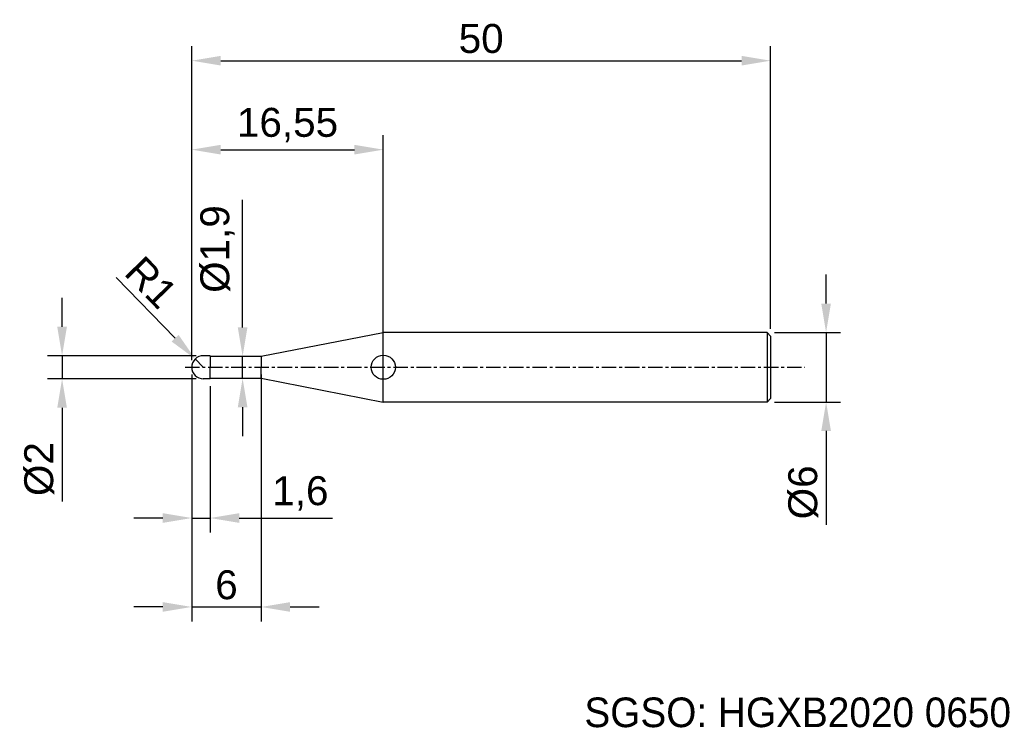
# Model space of a CAD drawing. Header units: millimetres. Extents: x 7860.7 to 7945.7, y 6080.9 to 6142.
import ezdxf
from ezdxf.enums import TextEntityAlignment as Align

# ---------------------------------------------------------------- set-up
doc = ezdxf.new("R2010")
doc.units = ezdxf.units.MM
doc.linetypes.add('CENTER', pattern=[2, 1.25, -0.25, 0.25, -0.25])
for name, color, linetype, lineweight in [('SK1', 4, 'Continuous', 25), ('SK4', 2, 'Continuous', 25), ('SK6', 5, 'Continuous', 25)]:
    doc.layers.add(name, color=color, linetype=linetype, lineweight=lineweight)
doc.styles.add('MS PGothic', font='txt')
doc.styles.get("Standard").update_dxf_attribs({"font": 'arial.ttf'})
doc.dimstyles.new('ISO-25', dxfattribs={"dimtxt": 2.5, "dimasz": 2.5, "dimexe": 1.25, "dimexo": 0.625, "dimtad": 1, "dimtxsty": 'Standard', "dimcen": 2.5, "dimadec": 0, "dimazin": 0, "dimtfac": 1, "dimtmove": 0, "dimatfit": 3, "dimfxl": 1, "dimarcsym": 0})

# ---------------------------------------------------------------- blocks, each defined once
blk = doc.blocks.new('*D86')
at = {"color": 0, "linetype": 'ByBlock', "lineweight": -2, "transparency": 16777216}
for p, q in [((7930.331, 6117.481), (7930.331, 6119.981)), ((7925.863, 6114.981), (7931.581, 6114.981)), ((7930.331, 6114.981), (7930.331, 6108.981)), ((7925.863, 6108.981), (7931.581, 6108.981)), ((7930.331, 6106.481), (7930.331, 6098.374))]:
    blk.add_line(p, q, dxfattribs=at)
at = {"color": 0, "linetype": 'ByBlock', "transparency": 16777216}
for points in [[(7929.914, 6117.481), (7930.747, 6117.481), (7930.331, 6114.981)], [(7929.914, 6106.481), (7930.747, 6106.481), (7930.331, 6108.981)]]:
    blk.add_solid(points, dxfattribs=at)
at = {"layer": 'Defpoints', "color": 0, "linetype": 'ByBlock', "transparency": 16777216}
for p in [(7925.238, 6114.981), (7925.238, 6108.981), (7930.331, 6108.981)]:
    blk.add_point(p, dxfattribs=at)
at = {"color": 0, "linetype": 'ByBlock', "transparency": 16777216, "insert": (7928.359, 6101.177), "char_height": 2.5, "attachment_point": 5, "rotation": 90}
blk.add_mtext('{\\fArial|b0|i0|c134|p34;%%C}6', dxfattribs=at)
blk = doc.blocks.new('*D87')
at = {"color": 0, "linetype": 'ByBlock', "lineweight": -2, "transparency": 16777216}
for p, q in [((7875.538, 6112.606), (7875.538, 6139.713)), ((7925.538, 6115.306), (7925.538, 6139.713)), ((7878.038, 6138.463), (7923.038, 6138.463))]:
    blk.add_line(p, q, dxfattribs=at)
at = {"color": 0, "linetype": 'ByBlock', "transparency": 16777216}
for points in [[(7878.038, 6138.879), (7878.038, 6138.046), (7875.538, 6138.463)], [(7923.038, 6138.879), (7923.038, 6138.046), (7925.538, 6138.463)]]:
    blk.add_solid(points, dxfattribs=at)
at = {"layer": 'Defpoints', "color": 0, "linetype": 'ByBlock', "transparency": 16777216}
for p in [(7925.538, 6138.463), (7925.538, 6114.681), (7875.538, 6111.981)]:
    blk.add_point(p, dxfattribs=at)
at = {"color": 0, "linetype": 'ByBlock', "transparency": 16777216, "insert": (7900.538, 6140.364), "char_height": 2.5, "attachment_point": 5}
blk.add_mtext('50', dxfattribs=at)
blk = doc.blocks.new('*D84')
at = {"color": 0, "linetype": 'ByBlock', "lineweight": -2, "transparency": 16777216}
for p, q in [((7875.538, 6112.606), (7875.538, 6132.027)), ((7892.085, 6114.818), (7892.085, 6132.027)), ((7878.038, 6130.777), (7889.585, 6130.777))]:
    blk.add_line(p, q, dxfattribs=at)
at = {"color": 0, "linetype": 'ByBlock', "transparency": 16777216}
for points in [[(7878.038, 6131.194), (7878.038, 6130.361), (7875.538, 6130.777)], [(7889.585, 6131.194), (7889.585, 6130.361), (7892.085, 6130.777)]]:
    blk.add_solid(points, dxfattribs=at)
at = {"layer": 'Defpoints', "color": 0, "linetype": 'ByBlock', "transparency": 16777216}
for p in [(7892.085, 6130.777), (7892.085, 6114.193), (7875.538, 6111.981)]:
    blk.add_point(p, dxfattribs=at)
at = {"color": 0, "linetype": 'ByBlock', "transparency": 16777216, "insert": (7883.811, 6132.905), "char_height": 2.5, "attachment_point": 5}
blk.add_mtext('16,55', dxfattribs=at)
blk = doc.blocks.new('*D88')
at = {"color": 0, "linetype": 'ByBlock', "lineweight": -2, "transparency": 16777216}
for p, q in [((7869.019, 6119.732), (7874.101, 6114.493)), ((7876.538, 6111.981), (7875.842, 6112.699))]:
    blk.add_line(p, q, dxfattribs=at)
at = {"color": 0, "linetype": 'ByBlock', "transparency": 16777216}
blk.add_solid([(7874.4, 6114.783), (7873.802, 6114.203), (7875.842, 6112.699)], dxfattribs=at)
at = {"layer": 'Defpoints', "color": 0, "linetype": 'ByBlock', "transparency": 16777216}
for p in [(7875.842, 6112.699), (7876.538, 6111.981)]:
    blk.add_point(p, dxfattribs=at)
at = {"color": 0, "linetype": 'ByBlock', "transparency": 16777216, "insert": (7872.039, 6119.319), "char_height": 2.5, "attachment_point": 5, "rotation": 314.12969}
blk.add_mtext('R1', dxfattribs=at)
blk = doc.blocks.new('*D89')
at = {"color": 0, "linetype": 'ByBlock', "lineweight": -2, "transparency": 16777216}
for p, q in [((7864.339, 6115.481), (7864.339, 6117.981)), ((7875.913, 6112.981), (7863.089, 6112.981)), ((7864.339, 6112.981), (7864.339, 6110.981)), ((7875.913, 6110.981), (7863.089, 6110.981)), ((7864.339, 6108.481), (7864.339, 6100.398))]:
    blk.add_line(p, q, dxfattribs=at)
at = {"color": 0, "linetype": 'ByBlock', "transparency": 16777216}
for points in [[(7863.923, 6115.481), (7864.756, 6115.481), (7864.339, 6112.981)], [(7863.923, 6108.481), (7864.756, 6108.481), (7864.339, 6110.981)]]:
    blk.add_solid(points, dxfattribs=at)
at = {"layer": 'Defpoints', "color": 0, "linetype": 'ByBlock', "transparency": 16777216}
for p in [(7864.339, 6112.981), (7876.538, 6112.981), (7876.538, 6110.981)]:
    blk.add_point(p, dxfattribs=at)
at = {"color": 0, "linetype": 'ByBlock', "transparency": 16777216, "insert": (7862.368, 6103.189), "char_height": 2.5, "attachment_point": 5, "rotation": 90}
blk.add_mtext('%%C2', dxfattribs=at)
blk = doc.blocks.new('*D90')
at = {"color": 0, "linetype": 'ByBlock', "lineweight": -2, "transparency": 16777216}
for p, q in [((7875.538, 6111.356), (7875.538, 6090.028)), ((7881.538, 6111.356), (7881.538, 6090.028)), ((7873.038, 6091.278), (7870.538, 6091.278)), ((7875.538, 6091.278), (7881.538, 6091.278)), ((7884.038, 6091.278), (7886.538, 6091.278))]:
    blk.add_line(p, q, dxfattribs=at)
at = {"color": 0, "linetype": 'ByBlock', "transparency": 16777216}
for points in [[(7873.038, 6091.695), (7873.038, 6090.861), (7875.538, 6091.278)], [(7884.038, 6091.695), (7884.038, 6090.861), (7881.538, 6091.278)]]:
    blk.add_solid(points, dxfattribs=at)
at = {"layer": 'Defpoints', "color": 0, "linetype": 'ByBlock', "transparency": 16777216}
for p in [(7875.538, 6111.981), (7881.538, 6111.981), (7881.538, 6091.278)]:
    blk.add_point(p, dxfattribs=at)
at = {"color": 0, "linetype": 'ByBlock', "transparency": 16777216, "insert": (7878.538, 6093.179), "char_height": 2.5, "attachment_point": 5}
blk.add_mtext('6', dxfattribs=at)
blk = doc.blocks.new('*D85')
at = {"color": 0, "linetype": 'ByBlock', "lineweight": -2, "transparency": 16777216}
for p, q in [((7879.932, 6115.431), (7879.932, 6126.458)), ((7879.257, 6112.931), (7881.182, 6112.931)), ((7879.932, 6111.031), (7879.932, 6112.931)), ((7878.959, 6111.031), (7881.182, 6111.031)), ((7879.932, 6108.531), (7879.932, 6106.031))]:
    blk.add_line(p, q, dxfattribs=at)
at = {"color": 0, "linetype": 'ByBlock', "transparency": 16777216}
for points in [[(7879.515, 6115.431), (7880.348, 6115.431), (7879.932, 6112.931)], [(7879.515, 6108.531), (7880.348, 6108.531), (7879.932, 6111.031)]]:
    blk.add_solid(points, dxfattribs=at)
at = {"layer": 'Defpoints', "color": 0, "linetype": 'ByBlock', "transparency": 16777216}
for p in [(7878.632, 6112.931), (7879.932, 6112.931), (7878.334, 6111.031)]:
    blk.add_point(p, dxfattribs=at)
at = {"color": 0, "linetype": 'ByBlock', "transparency": 16777216, "insert": (7877.763, 6122.194), "char_height": 2.5, "attachment_point": 5, "rotation": 90}
blk.add_mtext('%%C1,9', dxfattribs=at)
blk = doc.blocks.new('*D91')
at = {"color": 0, "linetype": 'ByBlock', "lineweight": -2, "transparency": 16777216}
for p, q in [((7875.538, 6110.356), (7875.538, 6097.709)), ((7877.138, 6110.356), (7877.138, 6097.709)), ((7873.038, 6098.959), (7870.538, 6098.959)), ((7875.538, 6098.959), (7877.138, 6098.959)), ((7879.638, 6098.959), (7887.703, 6098.959))]:
    blk.add_line(p, q, dxfattribs=at)
at = {"color": 0, "linetype": 'ByBlock', "transparency": 16777216}
for points in [[(7873.038, 6099.376), (7873.038, 6098.543), (7875.538, 6098.959)], [(7879.638, 6099.376), (7879.638, 6098.543), (7877.138, 6098.959)]]:
    blk.add_solid(points, dxfattribs=at)
at = {"layer": 'Defpoints', "color": 0, "linetype": 'ByBlock', "transparency": 16777216}
for p in [(7875.538, 6110.981), (7877.138, 6110.981), (7875.538, 6098.959)]:
    blk.add_point(p, dxfattribs=at)
at = {"color": 0, "linetype": 'ByBlock', "transparency": 16777216, "insert": (7884.921, 6101.087), "char_height": 2.5, "attachment_point": 5}
blk.add_mtext('1,6', dxfattribs=at)

msp = doc.modelspace()

# ---------------------------------------------------------------- linework, layer by layer
at = {"color": 4, "linetype": 'ByBlock'}
for p, q in [((7881.538, 6112.931), (7892.085, 6114.981)), ((7892.085, 6108.981), (7892.085, 6114.981)), ((7877.138, 6112.981), (7876.538, 6112.981)), ((7877.138, 6112.981), (7877.138, 6111.981)), ((7877.138, 6112.931), (7881.538, 6112.931)), ((7881.538, 6112.931), (7881.538, 6111.981)), ((7877.138, 6110.981), (7877.138, 6111.981)), ((7881.538, 6111.031), (7881.538, 6111.981)), ((7877.138, 6110.981), (7876.538, 6110.981)), ((7877.138, 6111.031), (7881.538, 6111.031)), ((7881.538, 6111.031), (7892.085, 6108.981))]:
    msp.add_line(p, q, dxfattribs=at)
msp.add_circle((7892.085, 6111.981), 1.04, dxfattribs=at)
at = {"layer": 'SK1', "linetype": 'Continuous'}
for p, q in [((7925.238, 6114.981), (7892.085, 6114.981)), ((7925.238, 6114.981), (7925.538, 6114.681)), ((7925.238, 6114.981), (7925.238, 6108.981)), ((7925.538, 6114.681), (7925.538, 6109.281)), ((7925.238, 6108.981), (7892.085, 6108.981)), ((7925.538, 6109.281), (7925.238, 6108.981))]:
    msp.add_line(p, q, dxfattribs=at)
at = {"layer": 'SK1', "color": 4, "linetype": 'Continuous'}
for start, end in [(90, 180.00003), (179.99997, 270)]:
    msp.add_arc((7876.538, 6111.981), 1, start, end, dxfattribs=at)
at = {"layer": 'SK4', "linetype": 'CENTER'}
msp.add_line((7874.958, 6111.981), (7928.504, 6111.981), dxfattribs=at)

# ---------------------------------------------------------------- texts
at = {"layer": 'SK6', "color": 5, "linetype": 'Continuous', "style": 'MS PGothic'}
msp.add_text('SGSO: HGXB2020 0650', height=2.55961, dxfattribs=at).set_placement((7909.453, 6080.128), align=Align.BOTTOM_LEFT)

# ---------------------------------------------------------------- dimensions: what is measured, and where the dimension line sits
at = {"linetype": 'ByBlock'}
for base, p2, picture, middle in [((7925.538, 6138.463), (7925.538, 6114.681), '*D87', (7900.538, 6140.364)), ((7892.085, 6130.777), (7892.085, 6114.193), '*D84', (7883.811, 6132.905)), ((7881.538, 6091.278), (7881.538, 6111.981), '*D90', (7878.538, 6093.179))]:
    dim = msp.add_linear_dim(base=base, p1=(7875.538, 6111.981), p2=p2, dimstyle='ISO-25', dxfattribs=at)
    dim.commit()
    dim.dimension.update_dxf_attribs({"geometry": picture, "text_midpoint": middle})
dim = msp.add_linear_dim(base=(7879.932, 6112.931), p1=(7878.334, 6111.031), p2=(7878.632, 6112.931), angle=90, text='%%C<>', dimstyle='ISO-25', dxfattribs=at)
dim.commit()
dim.dimension.update_dxf_attribs({"geometry": '*D85', "text_midpoint": (7877.763, 6122.194)})
dim = msp.add_radius_dim(center=(7876.538, 6111.981), mpoint=(7875.842, 6112.699), dimstyle='ISO-25', dxfattribs=at)
dim.commit()
dim.dimension.update_dxf_attribs({"geometry": '*D88', "text_midpoint": (7872.039, 6119.319)})
for base, p1, p2, text, picture, middle in [((7930.331, 6108.981), (7925.238, 6114.981), (7925.238, 6108.981), '{\\fArial|b0|i0|c134|p34;%%C}<>', '*D86', (7930.331, 6101.177)), ((7864.339, 6112.981), (7876.538, 6110.981), (7876.538, 6112.981), '%%C<>', '*D89', (7864.339, 6103.189))]:
    dim = msp.add_linear_dim(base=base, p1=p1, p2=p2, angle=90, text=text, dimstyle='ISO-25', dxfattribs=at)
    dim.commit()
    dim.dimension.update_dxf_attribs({"geometry": picture, "text_midpoint": middle, "dimtype": 160})
dim = msp.add_linear_dim(base=(7875.538, 6098.959), p1=(7877.138, 6110.981), p2=(7875.538, 6110.981), dimstyle='ISO-25', dxfattribs=at)
dim.commit()
dim.dimension.update_dxf_attribs({"geometry": '*D91', "text_midpoint": (7884.921, 6098.959), "dimtype": 160})

doc.saveas('drawing.dxf')
